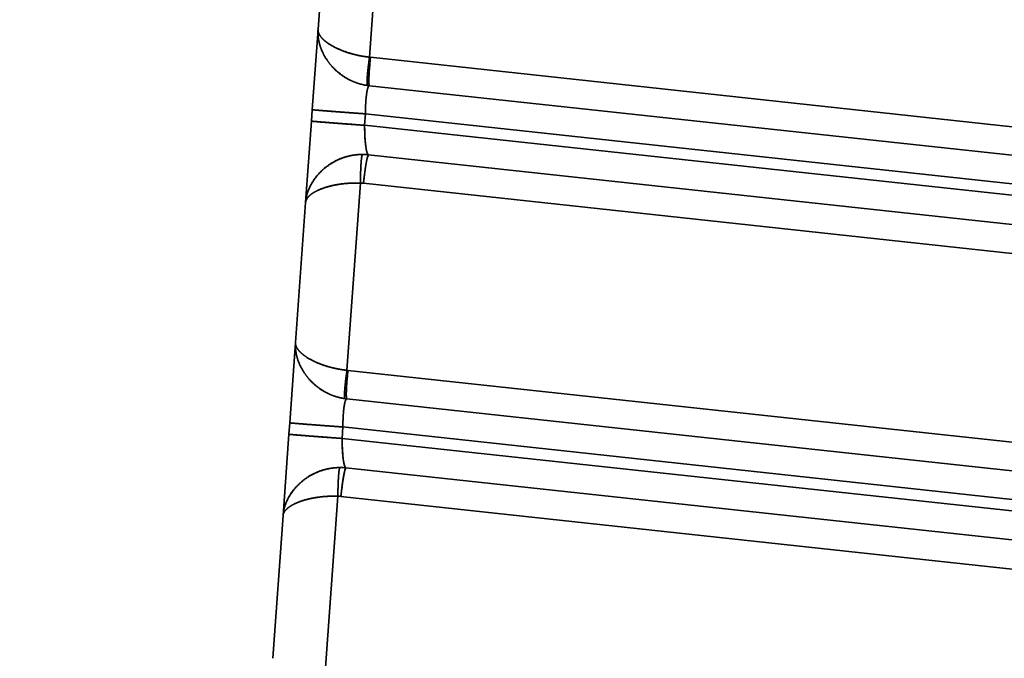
# Model space of a CAD drawing. Extents: x 233 to 844, y 35 to 794.
# Tile 8 of 19: x 672 to 758, y 246 to 301. Entities that reach past the tile are written whole.
import ezdxf
from ezdxf.enums import TextEntityAlignment as Align

# ---------------------------------------------------------------- set-up
doc = ezdxf.new("R2010")
doc.units = 0
doc.layers.get('0').update_dxf_attribs({"lineweight": 13})
doc.styles.get("Standard").update_dxf_attribs({"font": 'isocp.shx'})
doc.dimstyles.get("Standard").update_dxf_attribs({"dimtxt": 2.5, "dimasz": 2.5, "dimexe": 1.25, "dimexo": 0.625, "dimtad": 1, "dimcen": 2.5, "dimadec": 0, "dimazin": 0, "dimtfac": 1, "dimtmove": 0, "dimatfit": 0, "dimfxl": 0, "dimarcsym": 0})

# ---------------------------------------------------------------- blocks, each defined once
blk = doc.blocks.new('*D')
at = {"color": 7, "lineweight": 13}
for p, q in [((347.979, 693.597), (246.846, 693.597)), ((248.846, 83.597), (248.846, 693.597)), ((328.634, 83.597), (246.846, 83.597)), ((330.634, 81.597), (330.634, 35.301)), ((843.634, 81.597), (843.634, 35.301)), ((330.634, 37.301), (843.634, 37.301))]:
    blk.add_line(p, q, dxfattribs=at)
for points in [[(249.363, 691.665), (248.846, 693.597), (248.328, 691.665)], [(248.328, 85.529), (248.846, 83.597), (249.363, 85.529)], [(332.565, 37.818), (330.634, 37.301), (332.565, 36.783)], [(841.702, 36.783), (843.634, 37.301), (841.702, 37.818)]]:
    blk.add_lwpolyline(points, dxfattribs=at)
blk.add_text('610', height=14, rotation=90, dxfattribs=at).set_placement((246.846, 367.581), (246.846, 409.613), align=Align.FIT)
blk.add_text('513', height=14, dxfattribs=at).set_placement((566.117, 39.301), (608.15, 39.301), align=Align.FIT)
blk = doc.blocks.new('BLOCK3')
at = {"color": 7, "lineweight": 35, "ltscale": 0.409507}
for p, q in [((116.4, -154.19), (115.225, -170.528)), ((115.225, -170.528), (116.4, -154.19)), ((114.433, -181.521), (113.258, -197.859)), ((113.258, -197.859), (114.433, -181.521))]:
    blk.add_line(p, q, dxfattribs=at)
at = {"color": 7, "lineweight": 35, "ltscale": 0.30627}
for p, q in [((110.735, -168.098), (111.614, -155.879)), ((111.614, -155.879), (110.735, -168.098)), ((108.768, -195.429), (109.647, -183.21)), ((109.647, -183.21), (108.768, -195.429))]:
    blk.add_line(p, q, dxfattribs=at)
at = {"color": 7, "lineweight": 35, "ltscale": 0.175811}
for p, q in [((110.23, -175.112), (110.735, -168.098)), ((110.735, -168.098), (110.23, -175.112)), ((108.263, -202.444), (108.768, -195.429)), ((108.768, -195.429), (108.263, -202.444))]:
    blk.add_line(p, q, dxfattribs=at)
at = {"color": 7, "lineweight": 35, "ltscale": 0.002136}
for p, q in [((115.225, -170.528), (115.309, -170.538)), ((115.309, -170.538), (115.225, -170.528)), ((113.258, -197.859), (113.342, -197.87)), ((113.342, -197.87), (113.258, -197.859))]:
    blk.add_line(p, q, dxfattribs=at)
at = {"color": 7, "lineweight": 35}
for p, q in [((115.309, -170.538), (231.082, -183.068)), ((231.082, -183.068), (115.309, -170.538)), ((115.215, -173.021), (230.987, -185.551)), ((114.868, -175.476), (230.896, -188.033)), ((230.896, -188.033), (114.868, -175.476)), ((230.789, -189.028), (114.797, -176.474)), ((230.789, -189.028), (114.797, -176.474)), ((230.347, -191.516), (115.137, -179.047)), ((115.137, -179.047), (230.347, -191.516)), ((229.905, -194.004), (114.695, -181.536)), ((114.695, -181.536), (229.905, -194.004)), ((113.342, -197.87), (231.512, -210.659)), ((231.512, -210.659), (113.342, -197.87)), ((113.248, -200.353), (231.417, -213.141)), ((112.902, -202.808), (231.325, -215.624)), ((231.325, -215.624), (112.902, -202.808)), ((231.218, -216.618), (112.83, -203.806)), ((231.218, -216.618), (112.83, -203.806)), ((230.777, -219.107), (113.17, -206.379)), ((113.17, -206.379), (230.777, -219.107)), ((230.335, -221.595), (112.728, -208.867)), ((112.728, -208.867), (230.335, -221.595))]:
    blk.add_line(p, q, dxfattribs=at)
at = {"color": 7, "lineweight": 35, "ltscale": 0.004267}
for p, q in [((115.045, -173), (115.215, -173.021)), ((113.078, -200.331), (113.248, -200.353))]:
    blk.add_line(p, q, dxfattribs=at)
at = {"color": 7, "lineweight": 35, "ltscale": 0.025015}
for p, q in [((110.158, -176.11), (110.23, -175.112)), ((110.23, -175.112), (110.158, -176.11)), ((114.868, -175.476), (114.797, -176.474)), ((114.868, -175.476), (114.797, -176.474)), ((108.191, -203.442), (108.263, -202.444)), ((108.263, -202.444), (108.191, -203.442)), ((112.902, -202.808), (112.83, -203.806)), ((112.902, -202.808), (112.83, -203.806))]:
    blk.add_line(p, q, dxfattribs=at)
at = {"color": 7, "lineweight": 35, "ltscale": 0.177958}
for p, q in [((109.647, -183.21), (110.158, -176.11)), ((110.158, -176.11), (109.647, -183.21)), ((107.68, -210.542), (108.191, -203.442)), ((108.191, -203.442), (107.68, -210.542))]:
    blk.add_line(p, q, dxfattribs=at)
at = {"color": 7, "lineweight": 35, "ltscale": 0.415461}
for p, q in [((112.467, -208.853), (111.274, -225.428)), ((111.274, -225.428), (112.467, -208.853))]:
    blk.add_line(p, q, dxfattribs=at)
at = {"color": 7, "lineweight": 35, "ltscale": 0.312224}
for p, q in [((106.784, -222.998), (107.68, -210.542)), ((107.68, -210.542), (106.784, -222.998))]:
    blk.add_line(p, q, dxfattribs=at)
at = {"color": 7, "lineweight": 35}
for centre, radius, start, end in [((115.751, -168.05), 5, 255.17683, 261.88139), ((115.754, -168.04), 5.01, 255.18007, 261.86336), ((114.601, -184.022), 5.003, 83.84887, 89.85594), ((114.601, -184.022), 5.003, 83.84861, 89.85577), ((114.426, -184.027), 2.506, 83.82354, 89.81935), ((114.426, -184.027), 2.506, 83.82307, 89.81981), ((113.784, -195.382), 5, 255.17689, 261.88151), ((113.788, -195.371), 5.01, 255.18006, 261.86336), ((112.634, -211.353), 5.003, 83.84887, 89.85593), ((112.634, -211.353), 5.003, 83.84861, 89.85577), ((112.459, -211.359), 2.506, 83.82354, 89.81935), ((112.459, -211.359), 2.506, 83.82308, 89.81981)]:
    blk.add_arc(centre, radius, start, end, dxfattribs=at)
for centre, major_axis, ratio, start_param, end_param in [((115.484, -170.536), (-0.269, -2.485), 0.069229, 4.720973, 6.29177), ((115.141, -176.533), (0.004, -2.515), 0.136833, 4.688751, 6.259545), ((114.87, -181.533), (-0.269, -2.485), 0.069229, 3.150177, 4.720972), ((113.517, -197.867), (-0.269, -2.485), 0.069229, 4.720973, 6.29177), ((113.174, -203.865), (0.004, -2.515), 0.136833, 4.688749, 6.259545), ((112.903, -208.864), (-0.269, -2.485), 0.069229, 3.150177, 4.720973)]:
    blk.add_ellipse(centre, major_axis=major_axis, ratio=ratio, start_param=start_param, end_param=end_param, dxfattribs=at)
for points, knots in [([(115.047, -173), (114.569, -172.932), (114.101, -172.806), (113.654, -172.626), (112.706, -172.108), (111.934, -171.385), (111.567, -170.929), (111.066, -170.098), (110.798, -169.204), (110.73, -168.833), (110.709, -168.462), (110.735, -168.098)], [0, 0, 0, 0, 0, 0, 3.388688, 3.388688, 3.388688, 7.711737, 7.711737, 7.711737, 10.704078, 10.704078, 10.704078, 10.704078, 10.704078, 10.704078]), ([(115.047, -173), (114.569, -172.932), (114.101, -172.806), (113.655, -172.626), (112.706, -172.109), (111.934, -171.384), (111.566, -170.928), (111.066, -170.098), (110.798, -169.204), (110.73, -168.832), (110.709, -168.461), (110.735, -168.098)], [0, 0, 0, 0, 0, 0, 3.329713, 3.329713, 3.329713, 7.569586, 7.569586, 7.569586, 10.494028, 10.494028, 10.494028, 10.494028, 10.494028, 10.494028]), ([(115.225, -170.528), (114.753, -170.477), (114.287, -170.398), (113.834, -170.292), (112.892, -170.01), (112.078, -169.632), (111.685, -169.404), (111.149, -169.004), (110.839, -168.58), (110.759, -168.415), (110.724, -168.254), (110.735, -168.098)], [0, 0, 0, 0, 0, 0, 3.335966, 3.335966, 3.335966, 7.280089, 7.280089, 7.280089, 9.7422, 9.7422, 9.7422, 9.7422, 9.7422, 9.7422]), ([(110.735, -168.098), (110.719, -168.314), (110.794, -168.544), (110.956, -168.78), (111.319, -169.134), (111.823, -169.463), (112.013, -169.573), (112.538, -169.846), (113.147, -170.083), (113.547, -170.211), (114.124, -170.359), (114.727, -170.464), (114.892, -170.488), (115.058, -170.51), (115.225, -170.528)], [0, 0, 0, 0, 0, 0, 4.651239, 4.651239, 4.651239, 7.093356, 7.093356, 7.093356, 10.97952, 10.97952, 10.97952, 12.418854, 12.418854, 12.418854, 12.418854, 12.418854, 12.418854]), ([(115.225, -170.528), (115.153, -171.03), (115.091, -171.532), (115.038, -172.031), (114.996, -172.6), (115.01, -172.902), (115.016, -172.954), (115.027, -172.989), (115.041, -172.999), (115.043, -172.999), (115.045, -173), (115.047, -173)], [0, 0, 0, 0, 0, 0, 3.684018, 3.684018, 3.684018, 4.770174, 4.770174, 4.770174, 4.905547, 4.905547, 4.905547, 4.905547, 4.905547, 4.905547]), ([(115.225, -170.528), (115.182, -170.829), (115.142, -171.131), (115.107, -171.423), (115.055, -171.899), (115.021, -172.339), (115.011, -172.498), (115.002, -172.723), (115.009, -172.888), (115.014, -172.935), (115.023, -172.978), (115.037, -172.996), (115.04, -172.998), (115.043, -173), (115.047, -173)], [0, 0, 0, 0, 0, 0, 1.78178, 1.78178, 1.78178, 2.861348, 2.861348, 2.861348, 3.416891, 3.416891, 3.416891, 3.569002, 3.569002, 3.569002, 3.569002, 3.569002, 3.569002]), ([(115.309, -170.538), (115.255, -171.044), (115.21, -171.549), (115.174, -172.051), (115.152, -172.623), (115.175, -172.925), (115.184, -172.976), (115.196, -173.012), (115.211, -173.02), (115.213, -173.021), (115.214, -173.021), (115.216, -173.021)], [0, 0, 0, 0, 0, 0, 3.687793, 3.687793, 3.687793, 4.774132, 4.774132, 4.774132, 4.909205, 4.909205, 4.909205, 4.909205, 4.909205, 4.909205]), ([(115.212, -173.021), (115.168, -173.017), (115.124, -173.064), (115.082, -173.163), (114.981, -173.54), (114.912, -174.149), (114.883, -174.579), (114.869, -175.028), (114.868, -175.476)], [0, 0, 0, 0, 0, 0, 2.357979, 2.357979, 2.357979, 6.318829, 6.318829, 6.318829, 6.318829, 6.318829, 6.318829]), ([(115.212, -173.021), (115.157, -173.016), (115.102, -173.092), (115.051, -173.249), (114.959, -173.702), (114.9, -174.347), (114.879, -174.714), (114.869, -175.095), (114.868, -175.476)], [0, 0, 0, 0, 0, 0, 3.661649, 3.661649, 3.661649, 7.611873, 7.611873, 7.611873, 7.611873, 7.611873, 7.611873]), ([(114.868, -175.476), (113.911, -175.407), (112.961, -175.337), (112.024, -175.266), (110.946, -175.182), (110.389, -175.132), (110.292, -175.122), (110.237, -175.116), (110.23, -175.112), (110.23, -175.112), (110.23, -175.112), (110.23, -175.112)], [0, 0, 0, 0, 0, 0, 6.838493, 6.838493, 6.838493, 8.969575, 8.969575, 8.969575, 9.074731, 9.074731, 9.074731, 9.074731, 9.074731, 9.074731]), ([(114.868, -175.476), (113.91, -175.407), (112.959, -175.337), (112.021, -175.266), (110.945, -175.182), (110.389, -175.132), (110.293, -175.122), (110.237, -175.116), (110.23, -175.112), (110.23, -175.112), (110.23, -175.112), (110.23, -175.112)], [0, 0, 0, 0, 0, 0, 6.886669, 6.886669, 6.886669, 9.040788, 9.040788, 9.040788, 9.14976, 9.14976, 9.14976, 9.14976, 9.14976, 9.14976]), ([(114.797, -176.474), (113.836, -176.405), (112.883, -176.334), (111.942, -176.263), (110.871, -176.179), (110.318, -176.13), (110.222, -176.12), (110.166, -176.114), (110.159, -176.111), (110.158, -176.11), (110.158, -176.11), (110.158, -176.11)], [0, 0, 0, 0, 0, 0, 7.001318, 7.001318, 7.001318, 9.209724, 9.209724, 9.209724, 9.327669, 9.327669, 9.327669, 9.327669, 9.327669, 9.327669]), ([(114.797, -176.474), (113.839, -176.405), (112.889, -176.335), (111.952, -176.264), (110.874, -176.18), (110.317, -176.13), (110.221, -176.12), (110.165, -176.114), (110.159, -176.111), (110.158, -176.11), (110.158, -176.11), (110.158, -176.11)], [0, 0, 0, 0, 0, 0, 6.838492, 6.838492, 6.838492, 8.969574, 8.969574, 8.969574, 9.07473, 9.07473, 9.07473, 9.07473, 9.07473, 9.07473]), ([(114.797, -176.474), (114.796, -176.936), (114.81, -177.399), (114.838, -177.847), (114.904, -178.447), (115, -178.84), (115.036, -178.944), (115.079, -179.019), (115.122, -179.043), (115.127, -179.045), (115.132, -179.047), (115.137, -179.047)], [0, 0, 0, 0, 0, 0, 4.088728, 4.088728, 4.088728, 6.192546, 6.192546, 6.192546, 6.456037, 6.456037, 6.456037, 6.456037, 6.456037, 6.456037]), ([(114.613, -179.019), (114.131, -179.017), (113.649, -179.074), (113.181, -179.188), (112.169, -179.562), (111.302, -180.163), (110.873, -180.558), (110.26, -181.301), (109.867, -182.138), (109.747, -182.491), (109.673, -182.851), (109.647, -183.21)], [0, 0, 0, 0, 0, 0, 3.388087, 3.388087, 3.388087, 7.702161, 7.702161, 7.702161, 10.678611, 10.678611, 10.678611, 10.678611, 10.678611, 10.678611]), ([(109.647, -183.21), (109.683, -182.718), (109.809, -182.223), (110.02, -181.745), (110.596, -180.822), (111.431, -180.062), (111.919, -179.724), (112.742, -179.314), (113.645, -179.095), (113.965, -179.043), (114.289, -179.018), (114.613, -179.019)], [0, 0, 0, 0, 0, 0, 3.954785, 3.954785, 3.954785, 8.150285, 8.150285, 8.150285, 10.371968, 10.371968, 10.371968, 10.371968, 10.371968, 10.371968]), ([(114.613, -179.019), (114.605, -179.02), (114.597, -179.028), (114.589, -179.044), (114.569, -179.097), (114.551, -179.183), (114.542, -179.243), (114.501, -179.537), (114.475, -179.923), (114.46, -180.211), (114.445, -180.659), (114.437, -181.115), (114.435, -181.25), (114.434, -181.386), (114.433, -181.521)], [0, 0, 0, 0, 0, 0, 0.361291, 0.361291, 0.361291, 0.906482, 0.906482, 0.906482, 2.792969, 2.792969, 2.792969, 3.585925, 3.585925, 3.585925, 3.585925, 3.585925, 3.585925]), ([(114.613, -179.019), (114.6, -179.021), (114.586, -179.043), (114.572, -179.084), (114.536, -179.248), (114.506, -179.522), (114.489, -179.729), (114.461, -180.189), (114.444, -180.703), (114.438, -180.973), (114.434, -181.247), (114.433, -181.521)], [0, 0, 0, 0, 0, 0, 1.047181, 1.047181, 1.047181, 2.941837, 2.941837, 2.941837, 4.934513, 4.934513, 4.934513, 4.934513, 4.934513, 4.934513]), ([(115.137, -179.047), (115.122, -179.048), (115.103, -179.072), (115.083, -179.122), (115.016, -179.338), (114.942, -179.712), (114.893, -180.007), (114.822, -180.486), (114.757, -180.994), (114.735, -181.174), (114.715, -181.355), (114.695, -181.536)], [0, 0, 0, 0, 0, 0, 1.168878, 1.168878, 1.168878, 3.622716, 3.622716, 3.622716, 4.941872, 4.941872, 4.941872, 4.941872, 4.941872, 4.941872]), ([(114.433, -181.521), (113.959, -181.503), (113.487, -181.513), (113.023, -181.551), (112.051, -181.688), (111.192, -181.936), (110.771, -182.099), (110.185, -182.406), (109.818, -182.766), (109.716, -182.911), (109.658, -183.06), (109.647, -183.21)], [0, 0, 0, 0, 0, 0, 3.334923, 3.334923, 3.334923, 7.269961, 7.269961, 7.269961, 9.720293, 9.720293, 9.720293, 9.720293, 9.720293, 9.720293]), ([(114.433, -181.521), (113.965, -181.503), (113.499, -181.513), (113.044, -181.55), (112.33, -181.648), (111.683, -181.805), (111.441, -181.874), (110.892, -182.059), (110.431, -182.283), (110.2, -182.425), (109.901, -182.665), (109.728, -182.919), (109.681, -183.015), (109.654, -183.113), (109.647, -183.21)], [0, 0, 0, 0, 0, 0, 4.025335, 4.025335, 4.025335, 6.575931, 6.575931, 6.575931, 10.195176, 10.195176, 10.195176, 12.367326, 12.367326, 12.367326, 12.367326, 12.367326, 12.367326]), ([(113.08, -200.331), (112.602, -200.263), (112.134, -200.138), (111.688, -199.957), (110.739, -199.44), (109.967, -198.716), (109.6, -198.261), (109.099, -197.43), (108.831, -196.536), (108.763, -196.164), (108.742, -195.793), (108.768, -195.429)], [0, 0, 0, 0, 0, 0, 3.388688, 3.388688, 3.388688, 7.711736, 7.711736, 7.711736, 10.704077, 10.704077, 10.704077, 10.704077, 10.704077, 10.704077]), ([(113.08, -200.331), (112.602, -200.263), (112.134, -200.138), (111.688, -199.958), (110.739, -199.44), (109.967, -198.716), (109.599, -198.259), (109.099, -197.429), (108.831, -196.535), (108.763, -196.164), (108.742, -195.792), (108.768, -195.429)], [0, 0, 0, 0, 0, 0, 3.329713, 3.329713, 3.329713, 7.569586, 7.569586, 7.569586, 10.494027, 10.494027, 10.494027, 10.494027, 10.494027, 10.494027]), ([(113.258, -197.859), (112.786, -197.808), (112.32, -197.73), (111.867, -197.624), (110.925, -197.342), (110.111, -196.963), (109.718, -196.735), (109.183, -196.335), (108.873, -195.911), (108.792, -195.747), (108.757, -195.585), (108.768, -195.429)], [0, 0, 0, 0, 0, 0, 3.335966, 3.335966, 3.335966, 7.28009, 7.28009, 7.28009, 9.7422, 9.7422, 9.7422, 9.7422, 9.7422, 9.7422]), ([(108.768, -195.429), (108.752, -195.645), (108.827, -195.876), (108.989, -196.112), (109.353, -196.466), (109.856, -196.795), (110.046, -196.905), (110.571, -197.178), (111.18, -197.414), (111.58, -197.542), (112.157, -197.69), (112.761, -197.795), (112.925, -197.82), (113.091, -197.841), (113.258, -197.859)], [0, 0, 0, 0, 0, 0, 4.651238, 4.651238, 4.651238, 7.093356, 7.093356, 7.093356, 10.97952, 10.97952, 10.97952, 12.418854, 12.418854, 12.418854, 12.418854, 12.418854, 12.418854]), ([(113.258, -197.859), (113.215, -198.161), (113.175, -198.463), (113.14, -198.755), (113.088, -199.23), (113.054, -199.671), (113.044, -199.829), (113.036, -200.054), (113.043, -200.219), (113.047, -200.267), (113.056, -200.31), (113.07, -200.327), (113.073, -200.33), (113.076, -200.331), (113.08, -200.331)], [0, 0, 0, 0, 0, 0, 1.78178, 1.78178, 1.78178, 2.861348, 2.861348, 2.861348, 3.416891, 3.416891, 3.416891, 3.569002, 3.569002, 3.569002, 3.569002, 3.569002, 3.569002]), ([(113.258, -197.859), (113.186, -198.361), (113.124, -198.864), (113.071, -199.362), (113.029, -199.931), (113.043, -200.233), (113.049, -200.285), (113.06, -200.321), (113.075, -200.33), (113.076, -200.331), (113.078, -200.331), (113.08, -200.331)], [0, 0, 0, 0, 0, 0, 3.684018, 3.684018, 3.684018, 4.770174, 4.770174, 4.770174, 4.905547, 4.905547, 4.905547, 4.905547, 4.905547, 4.905547]), ([(113.342, -197.87), (113.288, -198.375), (113.243, -198.881), (113.207, -199.382), (113.185, -199.954), (113.209, -200.256), (113.217, -200.308), (113.229, -200.343), (113.244, -200.352), (113.246, -200.352), (113.248, -200.353), (113.249, -200.353)], [0, 0, 0, 0, 0, 0, 3.687793, 3.687793, 3.687793, 4.774132, 4.774132, 4.774132, 4.909205, 4.909205, 4.909205, 4.909205, 4.909205, 4.909205]), ([(113.245, -200.352), (113.201, -200.348), (113.157, -200.396), (113.116, -200.495), (113.014, -200.872), (112.945, -201.48), (112.916, -201.911), (112.902, -202.359), (112.902, -202.808)], [0, 0, 0, 0, 0, 0, 2.358121, 2.358121, 2.358121, 6.319206, 6.319206, 6.319206, 6.319206, 6.319206, 6.319206]), ([(113.245, -200.352), (113.19, -200.348), (113.135, -200.423), (113.084, -200.58), (112.992, -201.033), (112.933, -201.678), (112.913, -202.046), (112.902, -202.426), (112.902, -202.808)], [0, 0, 0, 0, 0, 0, 3.661831, 3.661831, 3.661831, 7.612256, 7.612256, 7.612256, 7.612256, 7.612256, 7.612256]), ([(112.902, -202.808), (111.944, -202.739), (110.994, -202.668), (110.057, -202.598), (108.979, -202.513), (108.422, -202.463), (108.325, -202.454), (108.27, -202.447), (108.263, -202.444), (108.263, -202.444), (108.263, -202.444), (108.263, -202.444)], [0, 0, 0, 0, 0, 0, 6.838494, 6.838494, 6.838494, 8.969575, 8.969575, 8.969575, 9.074731, 9.074731, 9.074731, 9.074731, 9.074731, 9.074731]), ([(112.902, -202.808), (111.943, -202.738), (110.992, -202.668), (110.054, -202.597), (108.978, -202.513), (108.422, -202.463), (108.326, -202.454), (108.27, -202.447), (108.263, -202.444), (108.263, -202.444), (108.263, -202.444), (108.263, -202.444)], [0, 0, 0, 0, 0, 0, 6.886669, 6.886669, 6.886669, 9.040788, 9.040788, 9.040788, 9.14976, 9.14976, 9.14976, 9.14976, 9.14976, 9.14976]), ([(112.83, -203.806), (111.869, -203.736), (110.916, -203.666), (109.976, -203.595), (108.904, -203.511), (108.351, -203.461), (108.255, -203.452), (108.199, -203.445), (108.192, -203.442), (108.191, -203.442), (108.191, -203.442), (108.191, -203.442)], [0, 0, 0, 0, 0, 0, 7.001319, 7.001319, 7.001319, 9.209725, 9.209725, 9.209725, 9.327671, 9.327671, 9.327671, 9.327671, 9.327671, 9.327671]), ([(112.83, -203.806), (111.872, -203.737), (110.923, -203.666), (109.985, -203.596), (108.907, -203.511), (108.35, -203.461), (108.254, -203.452), (108.198, -203.445), (108.192, -203.442), (108.191, -203.442), (108.191, -203.442), (108.191, -203.442)], [0, 0, 0, 0, 0, 0, 6.838494, 6.838494, 6.838494, 8.969575, 8.969575, 8.969575, 9.074731, 9.074731, 9.074731, 9.074731, 9.074731, 9.074731]), ([(112.83, -203.806), (112.829, -204.268), (112.843, -204.731), (112.871, -205.179), (112.937, -205.779), (113.033, -206.172), (113.069, -206.276), (113.112, -206.35), (113.156, -206.374), (113.16, -206.377), (113.165, -206.378), (113.17, -206.379)], [0, 0, 0, 0, 0, 0, 4.088728, 4.088728, 4.088728, 6.192546, 6.192546, 6.192546, 6.456037, 6.456037, 6.456037, 6.456037, 6.456037, 6.456037]), ([(112.647, -206.35), (112.164, -206.349), (111.683, -206.406), (111.215, -206.52), (110.202, -206.893), (109.335, -207.494), (108.906, -207.889), (108.293, -208.633), (107.9, -209.47), (107.78, -209.823), (107.706, -210.182), (107.68, -210.542)], [0, 0, 0, 0, 0, 0, 3.388087, 3.388087, 3.388087, 7.70216, 7.70216, 7.70216, 10.67861, 10.67861, 10.67861, 10.67861, 10.67861, 10.67861]), ([(107.68, -210.542), (107.716, -210.049), (107.842, -209.554), (108.054, -209.076), (108.629, -208.154), (109.464, -207.393), (109.952, -207.055), (110.775, -206.646), (111.678, -206.426), (111.998, -206.375), (112.322, -206.349), (112.647, -206.35)], [0, 0, 0, 0, 0, 0, 3.954785, 3.954785, 3.954785, 8.150285, 8.150285, 8.150285, 10.371968, 10.371968, 10.371968, 10.371968, 10.371968, 10.371968]), ([(112.647, -206.35), (112.638, -206.351), (112.63, -206.36), (112.622, -206.375), (112.602, -206.429), (112.585, -206.514), (112.575, -206.575), (112.534, -206.869), (112.508, -207.255), (112.493, -207.543), (112.478, -207.99), (112.47, -208.446), (112.468, -208.581), (112.467, -208.717), (112.467, -208.853)], [0, 0, 0, 0, 0, 0, 0.361291, 0.361291, 0.361291, 0.906482, 0.906482, 0.906482, 2.792969, 2.792969, 2.792969, 3.585925, 3.585925, 3.585925, 3.585925, 3.585925, 3.585925]), ([(112.647, -206.35), (112.633, -206.352), (112.619, -206.374), (112.605, -206.416), (112.569, -206.579), (112.539, -206.853), (112.522, -207.061), (112.494, -207.521), (112.477, -208.034), (112.471, -208.305), (112.467, -208.579), (112.467, -208.853)], [0, 0, 0, 0, 0, 0, 1.047181, 1.047181, 1.047181, 2.941837, 2.941837, 2.941837, 4.934513, 4.934513, 4.934513, 4.934513, 4.934513, 4.934513]), ([(113.17, -206.379), (113.155, -206.379), (113.137, -206.404), (113.116, -206.453), (113.05, -206.669), (112.976, -207.043), (112.926, -207.339), (112.855, -207.817), (112.79, -208.325), (112.768, -208.505), (112.748, -208.686), (112.728, -208.867)], [0, 0, 0, 0, 0, 0, 1.168878, 1.168878, 1.168878, 3.622716, 3.622716, 3.622716, 4.941872, 4.941872, 4.941872, 4.941872, 4.941872, 4.941872]), ([(112.467, -208.853), (111.992, -208.835), (111.52, -208.845), (111.056, -208.882), (110.084, -209.02), (109.225, -209.267), (108.804, -209.43), (108.218, -209.737), (107.851, -210.098), (107.749, -210.243), (107.691, -210.392), (107.68, -210.542)], [0, 0, 0, 0, 0, 0, 3.334923, 3.334923, 3.334923, 7.269963, 7.269963, 7.269963, 9.720295, 9.720295, 9.720295, 9.720295, 9.720295, 9.720295]), ([(112.467, -208.853), (111.998, -208.834), (111.532, -208.845), (111.077, -208.881), (110.363, -208.98), (109.717, -209.136), (109.474, -209.206), (108.925, -209.39), (108.464, -209.614), (108.233, -209.756), (107.934, -209.996), (107.761, -210.25), (107.714, -210.347), (107.687, -210.444), (107.68, -210.542)], [0, 0, 0, 0, 0, 0, 4.025335, 4.025335, 4.025335, 6.575931, 6.575931, 6.575931, 10.195176, 10.195176, 10.195176, 12.367325, 12.367325, 12.367325, 12.367325, 12.367325, 12.367325])]:
    blk.add_open_spline(points, degree=5, knots=knots, dxfattribs=at)

msp = doc.modelspace()

# ---------------------------------------------------------------- block references
at = {"lineweight": 0}
msp.add_blockref('BLOCK3', (587.134, 468.597), dxfattribs=at)

# ---------------------------------------------------------------- dimensions: what is measured, and where the dimension line sits
at = {"color": 0, "lineweight": 0}
for base, p1, p2, angle, middle, dimtype in [((248.846, 693.597), (330.634, 83.597), (349.979, 693.597), 89.99952, (248.846, 388.597), 160), ((330.634, 37.301), (843.634, 83.597), (330.634, 83.597), 180, (587.134, 37.301), 161)]:
    dim = msp.add_linear_dim(base=base, p1=p1, p2=p2, angle=angle, dimstyle='Standard', dxfattribs=at)
    dim.commit()
    dim.dimension.update_dxf_attribs({"geometry": '*D', "text_midpoint": middle, "dimtype": dimtype})

doc.saveas('drawing.dxf')
